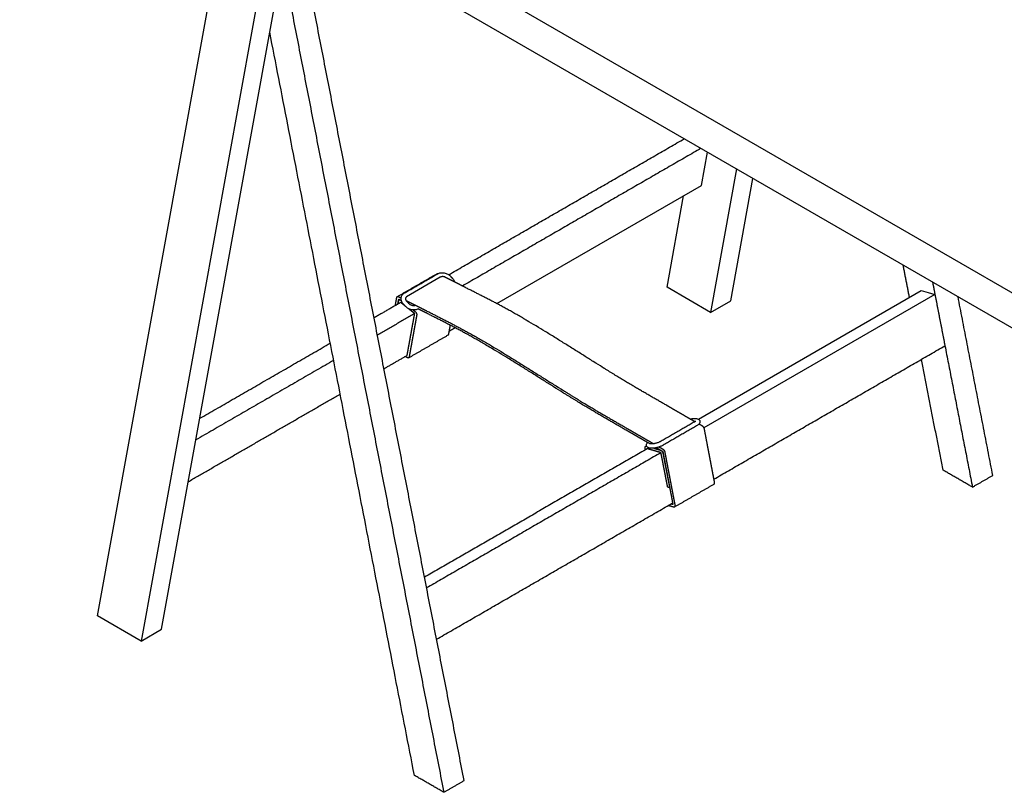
# Model space of a CAD drawing. Header units: millimetres. Extents: x -2948 to 2948, y -431 to 941.
# Tile 1 of 5: x -2948 to -2263, y -62 to 475. Entities that reach past the tile are written whole.
import ezdxf

# ---------------------------------------------------------------- set-up
doc = ezdxf.new("R2010")
doc.units = ezdxf.units.MM
doc.layers.add('Make2D$Visible$Courbes', color=7, linetype='Continuous', true_color=0x000000)
doc.layers.add('Make2D$Visible$Tangentes', color=7, linetype='Continuous', true_color=0x000000)

msp = doc.modelspace()

# ---------------------------------------------------------------- linework, layer by layer
at = {"layer": 'Make2D$Visible$Courbes', "color": 18, "lineweight": -3, "true_color": 0x000000}
msp.add_lwpolyline([(-2028.85, 153.04), (-1583.37, 410.24), (-2502.61, 940.96), (-2948.09, 683.77)], close=True, dxfattribs=at)
for points in [[(-2948.09, 683.77), (-2948.09, 659.27), (-2028.85, 128.55), (-1583.37, 385.75), (-1583.37, 410.24)], [(-2863.63, 42.93), (-2849.49, 51.1), (-2763.76, 524.32), (-2777.9, 516.15), (-2863.63, 42.93), (-2893.86, 60.38), (-2800.77, 574.22)], [(-2616.27, 277.69), (-2473.91, 359.88), (-2469.71, 383.08)], [(-2449.56, 371.44), (-2467.65, 271.55), (-2497.88, 289), (-2486.34, 352.7)], [(-2467.65, 271.55), (-2453.51, 279.72), (-2438.09, 364.82)], [(-2655.57, 296.08), (-2678.96, 282.41)], [(-2476.04, 197.29), (-2321.11, 286.74), (-2316.31, 285.37), (-2311.51, 284), (-2472.15, 191.26)], [(-2670.97, 274), (-2670.97, 274)]]:
    msp.add_lwpolyline(points, dxfattribs=at)
for points, degree in [([(-2638.99, -54.11), (-2695.42, 235.88), (-2751.85, 525.87)], 2), ([(-2765.46, 514.94), (-2709.29, 226.34), (-2653.13, -62.27)], 2), ([(-2673.56, -50.48), (-2723.88, 208.11), (-2774.2, 466.7)], 2), ([(-2649.7, 297.76), (-2567.75, 345.07), (-2485.81, 392.38)], 2), ([(-2474.24, 385.7), (-2557.2, 337.8), (-2640.15, 289.91)], 2), ([(-2329.26, 282.04), (-2331.44, 293.28), (-2333.63, 304.51)], 2), ([(-2685.4, 282.57), (-2671.63, 290.53), (-2657.85, 298.48)], 2), ([(-2680.47, 285.08), (-2668.91, 291.75), (-2657.36, 298.42)], 2), ([(-2637.86, 288.75), (-2639.5, 289.58), (-2641.14, 290.41), (-2642.78, 291.25), (-2644.42, 292.08), (-2646.06, 292.91), (-2647.7, 293.74), (-2649.34, 294.57), (-2650.98, 295.4), (-2652.62, 296.24)], 9), ([(-2648.52, 296.76), (-2647.85, 296.06), (-2647.18, 295.36)], 2), ([(-2498.06, 206.79), (-2510.55, 214), (-2523.03, 221.21), (-2535.52, 228.42), (-2548, 235.63), (-2588.18, 263.56), (-2600.6, 269.86), (-2613.02, 276.16), (-2625.44, 282.45), (-2637.86, 288.75)], 9), ([(-2313.21, 292.72), (-2312.36, 288.36), (-2311.51, 284)], 2), ([(-2686.8, 276.34), (-2686.69, 276.96), (-2686.58, 277.58), (-2686.47, 278.2), (-2686.37, 278.82), (-2686.26, 279.44), (-2686.15, 280.06), (-2686.04, 280.68), (-2685.93, 281.3), (-2685.82, 281.92)], 9), ([(-2684.52, 282.5), (-2684.33, 282.41), (-2684.14, 282.31), (-2683.95, 282.21), (-2683.75, 282.12), (-2683.56, 282.02), (-2683.37, 281.92), (-2683.18, 281.83), (-2682.99, 281.73), (-2682.8, 281.63)], 9), ([(-2682.47, 282.89), (-2682.47, 282.89), (-2682.47, 282.89), (-2682.47, 282.89)], 3), ([(-2679.65, 281.67), (-2679.65, 281.67), (-2679.65, 281.67), (-2679.65, 281.67)], 3), ([(-2311.51, 284), (-2308.04, 266.17), (-2304.57, 248.34)], 2), ([(-2271.3, 158.18), (-2283.39, 220.34), (-2295.49, 282.49)], 2), ([(-2683.08, 278.48), (-2692.35, 273.13), (-2701.62, 267.78)], 2), ([(-2685.04, 277.35), (-2684.98, 277.71), (-2684.91, 278.06), (-2684.85, 278.42), (-2684.79, 278.77), (-2684.73, 279.12), (-2684.67, 279.48), (-2684.6, 279.83), (-2684.54, 280.19), (-2684.48, 280.54)], 9), ([(-2684.86, 277.46), (-2684.81, 277.69), (-2684.77, 277.93), (-2684.73, 278.17), (-2684.69, 278.41), (-2684.64, 278.64), (-2684.6, 278.88), (-2684.56, 279.12), (-2684.51, 279.35), (-2684.47, 279.59)], 9), ([(-2684.15, 280.68), (-2683.99, 280.6), (-2683.83, 280.52), (-2683.67, 280.44), (-2683.51, 280.36), (-2683.34, 280.27), (-2683.18, 280.19), (-2683.02, 280.11), (-2682.86, 280.03), (-2682.7, 279.95)], 9), ([(-2683.68, 280.45), (-2683.68, 280.45), (-2683.68, 280.45)], 2), ([(-2680.26, 276.24), (-2680.57, 276.49), (-2680.88, 276.74), (-2681.2, 276.99), (-2681.51, 277.24), (-2681.83, 277.49), (-2682.14, 277.73), (-2682.45, 277.98), (-2682.77, 278.23), (-2683.08, 278.48)], 9), ([(-2683.08, 278.48), (-2683.08, 278.48), (-2683.08, 278.48), (-2683.08, 278.48), (-2683.08, 278.48), (-2683.08, 278.48), (-2683.08, 278.48), (-2683.08, 278.48), (-2683.08, 278.48), (-2683.08, 278.48)], 9), ([(-2682.82, 279.94), (-2682.8, 279.92), (-2682.78, 279.91), (-2682.77, 279.9), (-2682.75, 279.88), (-2682.73, 279.87), (-2682.72, 279.86), (-2682.7, 279.84), (-2682.68, 279.83), (-2682.66, 279.82)], 9), ([(-2679.75, 275.71), (-2680.42, 276.4), (-2681.09, 277.1)], 2), ([(-2679.41, 279.91), (-2677.85, 279.13), (-2676.3, 278.34), (-2674.75, 277.55), (-2673.2, 276.76), (-2671.65, 275.98), (-2670.09, 275.19), (-2668.54, 274.4), (-2666.99, 273.62), (-2665.44, 272.83)], 9), ([(-2678.88, 279.23), (-2678.21, 278.53), (-2677.54, 277.83)], 2), ([(-2673.35, 270.74), (-2673.83, 271.12), (-2674.31, 271.5), (-2674.78, 271.88), (-2675.26, 272.26), (-2675.74, 272.64), (-2676.21, 273.02), (-2676.69, 273.4), (-2677.17, 273.78), (-2677.64, 274.16)], 9), ([(-2671.13, 274.08), (-2671.13, 274.08), (-2671.13, 274.08), (-2671.13, 274.08), (-2671.13, 274.08), (-2671.13, 274.08), (-2671.13, 274.08), (-2671.13, 274.08), (-2671.13, 274.08), (-2671.13, 274.08)], 9), ([(-2665.35, 271.15), (-2665.98, 271.47), (-2666.6, 271.78), (-2667.23, 272.1), (-2667.85, 272.42), (-2668.48, 272.73), (-2669.1, 273.05), (-2669.72, 273.37), (-2670.35, 273.68), (-2670.97, 274)], 9), ([(-2673.35, 270.74), (-2686.32, 263.26), (-2699.29, 255.77)], 2), ([(-2678.62, 241.69), (-2678.03, 244.92), (-2677.45, 248.15), (-2676.86, 251.37), (-2676.28, 254.6), (-2675.69, 257.83), (-2675.11, 261.06), (-2674.52, 264.29), (-2673.94, 267.51), (-2673.35, 270.74)], 9), ([(-2671.96, 269.64), (-2672.55, 266.41), (-2673.13, 263.18), (-2673.72, 259.95), (-2674.3, 256.72), (-2674.89, 253.5), (-2675.47, 250.27), (-2676.06, 247.04), (-2676.64, 243.81), (-2677.23, 240.58)], 9), ([(-2674.44, 273.27), (-2674.29, 273.15), (-2674.14, 273.03), (-2673.99, 272.91), (-2673.84, 272.79), (-2673.69, 272.67), (-2673.54, 272.55), (-2673.39, 272.43), (-2673.24, 272.31), (-2673.09, 272.19)], 9), ([(-2665.44, 272.83), (-2653.02, 266.53), (-2640.6, 260.23), (-2628.18, 253.94), (-2615.76, 247.64), (-2575.58, 219.71), (-2563.1, 212.5), (-2550.61, 205.29), (-2538.13, 198.08), (-2525.64, 190.87)], 9), ([(-2525.64, 189.24), (-2538.12, 196.44), (-2550.6, 203.65), (-2563.07, 210.85), (-2575.55, 218.05), (-2615.71, 245.97), (-2628.12, 252.27), (-2640.53, 258.56), (-2652.94, 264.86), (-2665.35, 271.15)], 9), ([(-2649.65, 256.51), (-2649.53, 257.18), (-2649.4, 257.86), (-2649.28, 258.53), (-2649.16, 259.21), (-2649.04, 259.88), (-2648.92, 260.56), (-2648.79, 261.24), (-2648.67, 261.91), (-2648.55, 262.59)], 9), ([(-2649.26, 258.64), (-2647.29, 259.77), (-2645.33, 260.91)], 2), ([(-2677.62, 239.96), (-2663.83, 247.92), (-2650.04, 255.88)], 2), ([(-2822.92, 197.75), (-2777.49, 223.97), (-2732.07, 250.2)], 2), ([(-2465.22, 155.59), (-2384.9, 201.96), (-2304.57, 248.34)], 2), ([(-2304.57, 248.34), (-2295, 199.18), (-2285.44, 150.02)], 2), ([(-2694.74, 232.38), (-2686.68, 237.04), (-2678.62, 241.69)], 2), ([(-2678.88, 240.24), (-2678.98, 240.32), (-2679.09, 240.4), (-2679.19, 240.49), (-2679.3, 240.57), (-2679.4, 240.66), (-2679.51, 240.74), (-2679.61, 240.82), (-2679.72, 240.91), (-2679.82, 240.99)], 9), ([(-2729.73, 238.19), (-2777.68, 210.51), (-2825.62, 182.83)], 2), ([(-2305.86, 161.81), (-2313.37, 200.37), (-2320.87, 238.93)], 2), ([(-2830.89, 153.78), (-2778.03, 184.29), (-2725.18, 214.81)], 2), ([(-2478.5, 195.5), (-2480.67, 196.75), (-2482.85, 198.01), (-2485.02, 199.26), (-2487.2, 200.52), (-2489.37, 201.77), (-2491.54, 203.03), (-2493.72, 204.28), (-2495.89, 205.54), (-2498.06, 206.79)], 9), ([(-2478.86, 195.28), (-2490.42, 188.6), (-2501.97, 181.93)], 2), ([(-2477.33, 192.62), (-2488.9, 185.94), (-2500.46, 179.27)], 2), ([(-2479.01, 197.71), (-2478.36, 197.69), (-2477.7, 197.67)], 2), ([(-2473.23, 192.46), (-2473.51, 192.62), (-2473.78, 192.77), (-2474.05, 192.93), (-2474.32, 193.09), (-2474.59, 193.24), (-2474.87, 193.4), (-2475.14, 193.56), (-2475.41, 193.71), (-2475.68, 193.87)], 9), ([(-2525.64, 190.87), (-2523.59, 189.69), (-2521.53, 188.5), (-2519.48, 187.31), (-2517.42, 186.13), (-2515.37, 184.94), (-2513.32, 183.76), (-2511.26, 182.57), (-2509.21, 181.38), (-2507.15, 180.2)], 9), ([(-2509.72, 180.23), (-2512.98, 181.93), (-2514.56, 182.84), (-2516.15, 183.76), (-2517.73, 184.67), (-2519.31, 185.58), (-2520.89, 186.5), (-2522.48, 187.41), (-2524.06, 188.33), (-2525.64, 189.24)], 9), ([(-2464.81, 153.44), (-2465.6, 157.55), (-2466.38, 161.66), (-2467.16, 165.77), (-2467.95, 169.88), (-2468.73, 173.99), (-2469.51, 178.1), (-2470.3, 182.21), (-2471.08, 186.32), (-2471.86, 190.42)], 9), ([(-2512.64, 178.47), (-2512.39, 178.61), (-2512.14, 178.76)], 2), ([(-2512.08, 178.58), (-2512.09, 178.6), (-2512.1, 178.63), (-2512.11, 178.65)], 3), ([(-2508.06, 180.14), (-2508.71, 180.17), (-2509.37, 180.19)], 2), ([(-2511.67, 176.72), (-2589.09, 132.02), (-2666.51, 87.32)], 2), ([(-2502.07, 173.98), (-2583.57, 126.93), (-2665.07, 79.88)], 2), ([(-2512.84, 176.05), (-2512.86, 176.17), (-2512.89, 176.28), (-2512.91, 176.4), (-2512.93, 176.52), (-2512.95, 176.64), (-2512.98, 176.76), (-2513, 176.87), (-2513.02, 176.99), (-2513.05, 177.11)], 9), ([(-2502.08, 173.98), (-2503.14, 174.29), (-2504.21, 174.59), (-2505.28, 174.89), (-2506.34, 175.2), (-2507.41, 175.5), (-2508.47, 175.81), (-2509.54, 176.11), (-2510.61, 176.41), (-2511.67, 176.72)], 9), ([(-2508.16, 177.08), (-2508.81, 177.1), (-2509.47, 177.12)], 2), ([(-2507.15, 177.11), (-2506.63, 176.96), (-2506.1, 176.81), (-2505.58, 176.66), (-2505.05, 176.51), (-2504.53, 176.36), (-2504, 176.21), (-2503.47, 176.06), (-2502.95, 175.91), (-2502.42, 175.77)], 9), ([(-2505.21, 177.44), (-2504.75, 177.18), (-2504.29, 176.91), (-2503.83, 176.65), (-2503.38, 176.38), (-2502.92, 176.12), (-2502.46, 175.86), (-2502, 175.59), (-2501.55, 175.33), (-2501.09, 175.06)], 9), ([(-2503.33, 177.99), (-2503.05, 177.83), (-2502.77, 177.67), (-2502.49, 177.5), (-2502.21, 177.34), (-2501.93, 177.18), (-2501.65, 177.02), (-2501.37, 176.86), (-2501.09, 176.7), (-2500.81, 176.54)], 9), ([(-2497.4, 149.95), (-2497.92, 152.62), (-2498.44, 155.29), (-2498.96, 157.96), (-2499.48, 160.63), (-2500, 163.3), (-2500.52, 165.97), (-2501.04, 168.64), (-2501.56, 171.31), (-2502.08, 173.98)], 9), ([(-2500.75, 174.56), (-2499.98, 170.53), (-2499.21, 166.51), (-2498.45, 162.49), (-2497.68, 158.47), (-2496.91, 154.45), (-2496.15, 150.43), (-2495.38, 146.41), (-2494.62, 142.39), (-2493.85, 138.37)], 9), ([(-2500.71, 173.59), (-2500.19, 170.92), (-2499.67, 168.25), (-2499.15, 165.58), (-2498.63, 162.91), (-2498.11, 160.24), (-2497.59, 157.57), (-2497.07, 154.9), (-2496.55, 152.23), (-2496.03, 149.56)], 9), ([(-2499.44, 174.5), (-2498.66, 170.39), (-2497.87, 166.28), (-2497.09, 162.18), (-2496.31, 158.07), (-2495.52, 153.96), (-2494.74, 149.85), (-2493.96, 145.74), (-2493.17, 141.63), (-2492.39, 137.52)], 9), ([(-2285.44, 150.02), (-2295.65, 155.91), (-2305.86, 161.81)], 2), ([(-2285.44, 150.02), (-2278.37, 154.1), (-2271.3, 158.18)], 2), ([(-2492.76, 136.19), (-2478.98, 144.15), (-2465.19, 152.11)], 2), ([(-2496.03, 149.56), (-2496.18, 149.6), (-2496.33, 149.65), (-2496.49, 149.69), (-2496.64, 149.73), (-2496.79, 149.78), (-2496.94, 149.82), (-2497.1, 149.86), (-2497.25, 149.91), (-2497.4, 149.95)], 9), ([(-2496.03, 149.56), (-2496.01, 149.57), (-2495.98, 149.59)], 2), ([(-2658.13, 44.21), (-2576.05, 91.6), (-2493.97, 138.99)], 2), ([(-2493.42, 136.14), (-2493.83, 136.26), (-2494.23, 136.37), (-2494.64, 136.49), (-2495.05, 136.6), (-2495.46, 136.72), (-2495.87, 136.84), (-2496.27, 136.95), (-2496.68, 137.07), (-2497.09, 137.19)], 9), ([(-2494.11, 138.02), (-2494.22, 138.05), (-2494.33, 138.08), (-2494.45, 138.12), (-2494.56, 138.15), (-2494.68, 138.18), (-2494.79, 138.22), (-2494.91, 138.25), (-2495.02, 138.28), (-2495.14, 138.31)], 9), ([(-2494.11, 138.02), (-2493.98, 138.09), (-2493.85, 138.17)], 2), ([(-2653.13, -62.27), (-2663.35, -56.38), (-2673.56, -50.48)], 2), ([(-2653.13, -62.27), (-2646.06, -58.19), (-2638.99, -54.11)], 2)]:
    msp.add_open_spline(points, degree=degree, dxfattribs=at)
for points, weights in [([(-2657.85, 298.48), (-2657.57, 298.64), (-2657.17, 298.52)], [0.894515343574, 0.886850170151, 0.951175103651]), ([(-2657.36, 298.42), (-2657.35, 298.43), (-2657.34, 298.43)], [0.885201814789, 0.882632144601, 0.880271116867]), ([(-2685.82, 281.92), (-2685.74, 282.38), (-2685.43, 282.56)], [1, 0.903013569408, 0.894515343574]), ([(-2685.43, 282.56), (-2685.05, 282.78), (-2684.52, 282.5)], [0.894515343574, 0.884384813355, 1]), ([(-2680.49, 285.06), (-2680.48, 285.07), (-2680.47, 285.08)], [0.885193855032, 0.882629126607, 0.880272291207]), ([(-2678.96, 282.41), (-2678.96, 282.41), (-2678.96, 282.41)], [0.885198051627, 0.885198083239, 0.885198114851]), ([(-2684.48, 280.54), (-2684.46, 280.65), (-2684.38, 280.7)], [1, 0.903013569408, 0.894515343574]), ([(-2684.47, 279.59), (-2684.39, 280.04), (-2684.08, 280.22)], [1, 0.942198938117, 0.972172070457]), ([(-2684.38, 280.7), (-2684.29, 280.75), (-2684.15, 280.68)], [0.894515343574, 0.884384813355, 1]), ([(-2681.09, 277.1), (-2681.09, 277.1), (-2681.09, 277.1)], [0.857149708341, 0.857149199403, 0.857148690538]), ([(-2678.88, 279.23), (-2678.88, 279.23), (-2678.88, 279.23)], [0.857148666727, 0.857148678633, 0.857148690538]), ([(-2678.88, 279.23), (-2678.86, 279.21), (-2678.85, 279.19)], [0.857148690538, 0.859869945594, 0.864650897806]), ([(-2673.09, 272.19), (-2671.7, 271.09), (-2671.96, 269.64)], [1, 0.707106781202, 1]), ([(-2650.04, 255.88), (-2649.73, 256.06), (-2649.65, 256.51)], [0.972170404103, 0.942207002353, 1]), ([(-2677.23, 240.58), (-2677.31, 240.14), (-2677.62, 239.96)], [1, 0.942207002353, 0.972170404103]), ([(-2479.01, 197.71), (-2479.01, 197.71), (-2479.01, 197.71)], [0.878719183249, 0.878722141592, 0.878725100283]), ([(-2478.76, 195.32), (-2478.81, 195.3), (-2478.86, 195.28)], [0.926834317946, 0.909637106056, 0.896475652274]), ([(-2478.76, 195.33), (-2478.76, 195.33), (-2478.76, 195.32)], [0.951413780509, 0.949893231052, 0.948396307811]), ([(-2471.86, 190.42), (-2472.13, 191.82), (-2473.23, 192.46)], [1, 0.787398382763, 1]), ([(-2513.05, 177.11), (-2513.24, 178.12), (-2512.67, 178.45)], [1, 0.809499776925, 0.866805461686]), ([(-2512.67, 178.45), (-2512.41, 178.6), (-2512.05, 178.51)], [0.866805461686, 0.896126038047, 0.990319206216]), ([(-2501.97, 181.93), (-2501.98, 181.93), (-2501.99, 181.92)], [0.902785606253, 0.899520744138, 0.896472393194]), ([(-2509.47, 177.12), (-2509.47, 177.12), (-2509.47, 177.12)], [0.878725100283, 0.878727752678, 0.878730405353]), ([(-2508.16, 177.08), (-2508.16, 177.08), (-2508.16, 177.08)], [0.878719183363, 0.878722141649, 0.878725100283]), ([(-2501.09, 175.06), (-2500.81, 174.9), (-2500.75, 174.56)], [1, 0.787398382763, 1]), ([(-2500.81, 176.54), (-2499.7, 175.9), (-2499.44, 174.5)], [1, 0.787398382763, 1]), ([(-2465.19, 152.11), (-2464.62, 152.44), (-2464.81, 153.44)], [0.867504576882, 0.811104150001, 1]), ([(-2493.85, 138.37), (-2493.76, 137.92), (-2494.11, 138.02)], [1, 0.709073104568, 1]), ([(-2492.39, 137.52), (-2492.2, 136.52), (-2492.76, 136.19)], [1, 0.811104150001, 0.867504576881]), ([(-2492.76, 136.19), (-2493.04, 136.03), (-2493.42, 136.14)], [0.867504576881, 0.897968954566, 1])]:
    msp.add_rational_spline(points, weights, degree=2, dxfattribs=at)
for points, knots in [([(-2657.34, 298.43), (-2657.03, 298.6), (-2656.71, 298.75), (-2656.37, 298.86), (-2656.01, 298.99), (-2655.63, 299.08), (-2655.24, 299.13), (-2654.84, 299.19), (-2654.43, 299.21), (-2654.02, 299.2), (-2653.6, 299.18), (-2653.17, 299.13), (-2652.75, 299.05), (-2652.34, 298.96), (-2651.92, 298.85), (-2651.52, 298.7), (-2651.12, 298.55), (-2650.74, 298.37), (-2650.37, 298.17), (-2650.01, 297.97), (-2649.68, 297.75), (-2649.36, 297.5), (-2649.06, 297.27), (-2648.78, 297.02), (-2648.52, 296.76)], [132.831801, 132.831801, 132.831801, 132.831801, 134.00125, 134.00125, 134.00125, 135.254021, 135.254021, 135.254021, 136.542397, 136.542397, 136.542397, 137.845835, 137.845835, 137.845835, 139.142128, 139.142128, 139.142128, 140.409538, 140.409538, 140.409538, 141.629008, 141.629008, 141.629008, 142.780516, 142.780516, 142.780516, 142.780516]), ([(-2652.62, 296.24), (-2652.78, 296.28), (-2652.94, 296.32), (-2653.1, 296.36), (-2653.36, 296.41), (-2653.61, 296.44), (-2653.86, 296.45), (-2654.1, 296.45), (-2654.33, 296.44), (-2654.55, 296.41), (-2654.76, 296.38), (-2654.95, 296.33), (-2655.13, 296.28), (-2655.29, 296.22), (-2655.44, 296.15), (-2655.57, 296.08)], [3.211326, 3.211326, 3.211326, 3.211326, 3.714316, 3.714316, 3.714316, 4.528289, 4.528289, 4.528289, 5.319141, 5.319141, 5.319141, 6.071641, 6.071641, 6.071641, 6.776126, 6.776126, 6.776126, 6.776126]), ([(-2651.26, 295.54), (-2651.41, 295.66), (-2651.78, 295.89), (-2652.25, 296.11), (-2652.55, 296.21), (-2652.62, 296.24)], [1.057287, 1.057287, 1.057287, 1.057287, 1.884792, 2.89513, 3.211326, 3.211326, 3.211326, 3.211326]), ([(-2647.18, 295.36), (-2646.92, 295.09), (-2646.68, 294.8), (-2646.47, 294.5), (-2646.25, 294.18), (-2646.06, 293.84), (-2645.9, 293.49), (-2645.78, 293.23), (-2645.68, 292.96), (-2645.61, 292.68)], [144.82496, 144.82496, 144.82496, 144.82496, 145.992332, 145.992332, 145.992332, 147.245645, 147.245645, 147.245645, 148.197038, 148.197038, 148.197038, 148.197038]), ([(-2681.09, 277.1), (-2681.35, 277.37), (-2681.58, 277.66), (-2681.79, 277.96), (-2682.02, 278.28), (-2682.21, 278.62), (-2682.36, 278.97), (-2682.53, 279.34), (-2682.65, 279.72), (-2682.73, 280.1), (-2682.81, 280.5), (-2682.85, 280.91), (-2682.83, 281.31), (-2682.81, 281.72), (-2682.74, 282.12), (-2682.61, 282.5), (-2682.57, 282.63), (-2682.52, 282.76), (-2682.47, 282.89)], [89.632488, 89.632488, 89.632488, 89.632488, 90.799863, 90.799863, 90.799863, 92.053174, 92.053174, 92.053174, 93.379867, 93.379867, 93.379867, 94.758057, 94.758057, 94.758057, 96.154355, 96.154355, 96.154355, 96.63336, 96.63336, 96.63336, 96.63336]), ([(-2682.47, 282.89), (-2682.36, 283.13), (-2682.24, 283.35), (-2682.1, 283.57), (-2681.89, 283.88), (-2681.64, 284.17), (-2681.36, 284.43), (-2681.1, 284.67), (-2680.8, 284.88), (-2680.49, 285.06)], [96.633362, 96.633362, 96.633362, 96.633362, 97.524623, 97.524623, 97.524623, 98.833182, 98.833182, 98.833182, 100.051162, 100.051162, 100.051162, 100.051162]), ([(-2679.65, 281.67), (-2679.67, 281.63), (-2679.68, 281.59), (-2679.7, 281.55), (-2679.74, 281.43), (-2679.76, 281.31), (-2679.77, 281.17), (-2679.77, 281.03), (-2679.76, 280.88), (-2679.73, 280.72), (-2679.7, 280.56), (-2679.64, 280.39), (-2679.56, 280.22), (-2679.49, 280.05), (-2679.39, 279.88), (-2679.27, 279.71), (-2679.16, 279.54), (-2679.03, 279.38), (-2678.88, 279.23)], [41.433419, 41.433419, 41.433419, 41.433419, 41.703601, 41.703601, 41.703601, 42.493302, 42.493302, 42.493302, 43.284006, 43.284006, 43.284006, 44.06183, 44.06183, 44.06183, 44.814144, 44.814144, 44.814144, 45.529564, 45.529564, 45.529564, 45.529564]), ([(-2678.96, 282.41), (-2679.09, 282.33), (-2679.2, 282.25), (-2679.29, 282.17), (-2679.39, 282.08), (-2679.47, 281.98), (-2679.54, 281.88), (-2679.58, 281.81), (-2679.62, 281.74), (-2679.65, 281.67)], [39.487238, 39.487238, 39.487238, 39.487238, 40.188495, 40.188495, 40.188495, 40.930732, 40.930732, 40.930732, 41.433415, 41.433415, 41.433415, 41.433415]), ([(-2670.97, 274), (-2671.26, 273.84), (-2671.57, 273.7), (-2671.89, 273.59), (-2672.25, 273.47), (-2672.63, 273.38), (-2673.02, 273.33), (-2673.42, 273.27), (-2673.83, 273.25), (-2674.25, 273.26), (-2674.67, 273.28), (-2675.09, 273.33), (-2675.51, 273.41), (-2675.93, 273.49), (-2676.34, 273.61), (-2676.75, 273.76), (-2677.14, 273.91), (-2677.53, 274.09), (-2677.9, 274.29), (-2678.25, 274.49), (-2678.59, 274.71), (-2678.91, 274.95), (-2679.21, 275.19), (-2679.49, 275.44), (-2679.75, 275.71)], [77.688522, 77.688522, 77.688522, 77.688522, 78.803328, 78.803328, 78.803328, 80.056099, 80.056099, 80.056099, 81.344476, 81.344476, 81.344476, 82.647915, 82.647915, 82.647915, 83.944209, 83.944209, 83.944209, 85.21162, 85.21162, 85.21162, 86.431091, 86.431091, 86.431091, 87.588017, 87.588017, 87.588017, 87.588017]), ([(-2677.54, 277.83), (-2677.38, 277.67), (-2677.22, 277.52), (-2677.03, 277.38), (-2676.84, 277.23), (-2676.63, 277.09), (-2676.41, 276.97), (-2676.17, 276.84), (-2675.93, 276.73), (-2675.68, 276.64), (-2675.43, 276.54), (-2675.17, 276.47), (-2674.91, 276.42), (-2674.65, 276.37), (-2674.39, 276.34), (-2674.14, 276.33), (-2673.9, 276.32), (-2673.67, 276.33), (-2673.45, 276.36), (-2673.25, 276.39), (-2673.05, 276.44), (-2672.88, 276.5), (-2672.84, 276.51), (-2672.8, 276.53), (-2672.76, 276.54)], [2.898876, 2.898876, 2.898876, 2.898876, 3.61941, 3.61941, 3.61941, 4.387305, 4.387305, 4.387305, 5.189182, 5.189182, 5.189182, 6.007137, 6.007137, 6.007137, 6.821111, 6.821111, 6.821111, 7.611962, 7.611962, 7.611962, 8.364462, 8.364462, 8.364462, 8.544119, 8.544119, 8.544119, 8.544119]), ([(-2481.78, 197.39), (-2481.78, 197.39), (-2481.77, 197.39), (-2481.77, 197.39), (-2481.42, 197.47), (-2481.08, 197.54), (-2480.75, 197.59), (-2480.43, 197.64), (-2480.12, 197.67), (-2479.82, 197.69), (-2479.54, 197.71), (-2479.27, 197.72), (-2479.01, 197.71)], [5.512371, 5.512371, 5.512371, 5.512371, 5.519753, 5.519753, 5.519753, 6.649068, 6.649068, 6.649068, 7.744953, 7.744953, 7.744953, 8.797901, 8.797901, 8.797901, 8.797901]), ([(-2478.84, 195.29), (-2478.66, 195.39), (-2478.51, 195.49), (-2478.37, 195.59), (-2478.23, 195.69), (-2478.11, 195.78), (-2478.03, 195.85), (-2477.96, 195.92), (-2477.92, 195.97), (-2477.92, 195.97)], [0.035109, 0.035109, 0.035109, 0.035109, 0.840214, 0.840214, 0.840214, 1.720609, 1.720609, 1.720609, 2.588336, 2.588336, 2.588336, 2.588336]), ([(-2477.7, 197.67), (-2477.44, 197.66), (-2477.18, 197.64), (-2476.93, 197.59), (-2476.69, 197.55), (-2476.44, 197.48), (-2476.21, 197.37), (-2476.18, 197.36), (-2476.14, 197.34), (-2476.11, 197.32), (-2475.78, 197.15), (-2475.47, 196.91), (-2475.25, 196.55), (-2475.17, 196.42), (-2475.1, 196.28), (-2475.06, 196.14)], [10.842403, 10.842403, 10.842403, 10.842403, 11.931454, 11.931454, 11.931454, 13.018339, 13.018339, 13.018339, 13.176453, 13.176453, 13.176453, 14.719503, 14.719503, 14.719503, 15.271924, 15.271924, 15.271924, 15.271924]), ([(-2475.06, 196.14), (-2474.96, 195.83), (-2474.94, 195.52), (-2474.98, 195.21), (-2475.03, 194.94), (-2475.12, 194.69), (-2475.25, 194.46), (-2475.29, 194.39), (-2475.34, 194.31), (-2475.39, 194.24), (-2475.55, 194), (-2475.75, 193.79), (-2475.96, 193.59), (-2476.16, 193.41), (-2476.37, 193.24), (-2476.62, 193.07), (-2476.84, 192.92), (-2477.07, 192.77), (-2477.33, 192.62)], [15.271924, 15.271924, 15.271924, 15.271924, 16.444076, 16.444076, 16.444076, 17.523835, 17.523835, 17.523835, 17.896803, 17.896803, 17.896803, 19.141795, 19.141795, 19.141795, 20.273513, 20.273513, 20.273513, 21.314849, 21.314849, 21.314849, 21.314849]), ([(-2512.11, 178.65), (-2512.21, 178.96), (-2512.23, 179.27), (-2512.18, 179.58), (-2512.14, 179.86), (-2512.04, 180.11), (-2511.92, 180.33), (-2511.88, 180.41), (-2511.83, 180.48), (-2511.78, 180.55), (-2511.67, 180.72), (-2511.54, 180.87), (-2511.36, 181.09)], [69.418473, 69.418473, 69.418473, 69.418473, 70.590623, 70.590623, 70.590623, 71.67038, 71.67038, 71.67038, 72.043348, 72.043348, 72.043348, 72.917836, 72.917836, 72.917836, 72.917836]), ([(-2509.47, 177.12), (-2509.73, 177.13), (-2509.99, 177.15), (-2510.24, 177.2), (-2510.48, 177.25), (-2510.72, 177.32), (-2510.96, 177.42), (-2510.99, 177.44), (-2511.03, 177.45), (-2511.06, 177.47), (-2511.39, 177.64), (-2511.7, 177.89), (-2511.92, 178.25), (-2511.99, 178.35), (-2512.04, 178.46), (-2512.08, 178.58)], [64.868432, 64.868432, 64.868432, 64.868432, 65.957504, 65.957504, 65.957504, 67.044382, 67.044382, 67.044382, 67.202496, 67.202496, 67.202496, 68.745536, 68.745536, 68.745536, 69.198489, 69.198489, 69.198489, 69.198489]), ([(-2509.37, 180.19), (-2509.5, 180.19), (-2509.61, 180.2), (-2509.67, 180.21), (-2509.7, 180.22), (-2509.72, 180.23), (-2509.72, 180.23)], [47.277346, 47.277346, 47.277346, 47.277346, 48.104782, 48.104782, 48.104782, 48.57561, 48.57561, 48.57561, 48.57561]), ([(-2500.46, 179.27), (-2500.71, 179.12), (-2500.98, 178.98), (-2501.27, 178.84), (-2501.56, 178.69), (-2501.87, 178.55), (-2502.2, 178.42), (-2502.53, 178.28), (-2502.88, 178.15), (-2503.23, 178.02), (-2503.59, 177.9), (-2503.95, 177.78), (-2504.32, 177.68), (-2504.68, 177.57), (-2505.04, 177.48), (-2505.4, 177.4), (-2505.75, 177.32), (-2506.09, 177.25), (-2506.42, 177.2), (-2506.74, 177.15), (-2507.05, 177.12), (-2507.35, 177.1), (-2507.63, 177.08), (-2507.9, 177.07), (-2508.16, 177.08)], [54.02596, 54.02596, 54.02596, 54.02596, 55.053413, 55.053413, 55.053413, 56.134121, 56.134121, 56.134121, 57.255251, 57.255251, 57.255251, 58.399188, 58.399188, 58.399188, 59.54571, 59.54571, 59.54571, 60.675026, 60.675026, 60.675026, 61.770912, 61.770912, 61.770912, 62.823861, 62.823861, 62.823861, 62.823861]), ([(-2501.99, 181.92), (-2502.18, 181.81), (-2502.39, 181.7), (-2502.61, 181.59), (-2502.85, 181.48), (-2503.11, 181.36), (-2503.38, 181.25), (-2503.66, 181.13), (-2503.95, 181.02), (-2504.25, 180.92), (-2504.55, 180.81), (-2504.86, 180.71), (-2505.16, 180.62), (-2505.47, 180.53), (-2505.77, 180.46), (-2506.07, 180.39), (-2506.35, 180.33), (-2506.63, 180.27), (-2506.89, 180.24), (-2507.13, 180.2), (-2507.36, 180.17), (-2507.56, 180.16), (-2507.75, 180.14), (-2507.92, 180.14), (-2508.06, 180.14)], [37.920569, 37.920569, 37.920569, 37.920569, 38.769371, 38.769371, 38.769371, 39.675774, 39.675774, 39.675774, 40.623982, 40.623982, 40.623982, 41.593418, 41.593418, 41.593418, 42.560711, 42.560711, 42.560711, 43.502468, 43.502468, 43.502468, 44.398124, 44.398124, 44.398124, 45.232901, 45.232901, 45.232901, 45.232901])]:
    msp.add_open_spline(points, degree=3, knots=knots, dxfattribs=at)
for points, weights, knots in [([(-2684.08, 280.22), (-2683.99, 280.27), (-2683.88, 280.29), (-2683.39, 280.4), (-2682.82, 279.94)], [0.972172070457, 0.981674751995, 1, 0.923873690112, 1], [28.208975, 28.208975, 28.208975, 28.607833, 28.607833, 30.264758, 30.264758, 30.264758]), ([(-2677.62, 239.96), (-2677.71, 239.9), (-2677.82, 239.88), (-2678.3, 239.78), (-2678.88, 240.24)], [0.972170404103, 0.981672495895, 1, 0.923879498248, 1], [59.25958, 59.25958, 59.25958, 59.6585, 59.6585, 61.315355, 61.315355, 61.315355]), ([(-2502.42, 175.77), (-2501.86, 175.6), (-2501.35, 174.97), (-2500.85, 174.33), (-2500.71, 173.59)], [1, 0.923873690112, 1, 0.923873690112, 1], [14.001646, 14.001646, 14.001646, 15.658572, 15.658572, 17.315497, 17.315497, 17.315497])]:
    msp.add_rational_spline(points, weights, degree=2, knots=knots, dxfattribs=at)
at = {"layer": 'Make2D$Visible$Tangentes', "color": 18, "lineweight": -3, "true_color": 0x000000}
for points, weights in [([(-2648.52, 296.75), (-2648.52, 296.76), (-2648.52, 296.76)], [0.857149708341, 0.856855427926, 0.856585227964]), ([(-2647.15, 295.32), (-2647.16, 295.34), (-2647.18, 295.36)], [0.864650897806, 0.859869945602, 0.857148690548]), ([(-2677.54, 277.83), (-2677.54, 277.83), (-2677.54, 277.83)], [0.857150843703, 0.857150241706, 0.85714963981]), ([(-2477.7, 197.67), (-2477.7, 197.67), (-2477.7, 197.67)], [0.878730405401, 0.878733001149, 0.878735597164]), ([(-2500.46, 179.27), (-2500.46, 179.27), (-2500.46, 179.27)], [0.896472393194, 0.896472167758, 0.896471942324])]:
    msp.add_rational_spline(points, weights, degree=2, dxfattribs=at)
for points, degree in [([(-2681.62, 284.18), (-2681.61, 284.18), (-2681.61, 284.18)], 2), ([(-2684.19, 280.7), (-2684.2, 280.7), (-2684.2, 280.7)], 2), ([(-2682.75, 279.97), (-2682.75, 279.97), (-2682.75, 279.97)], 2), ([(-2475.06, 196.14), (-2475.06, 196.14), (-2475.06, 196.14), (-2475.06, 196.14)], 3), ([(-2502.36, 175.8), (-2502.36, 175.8), (-2502.36, 175.8)], 2)]:
    msp.add_open_spline(points, degree=degree, dxfattribs=at)

doc.saveas('drawing.dxf')
